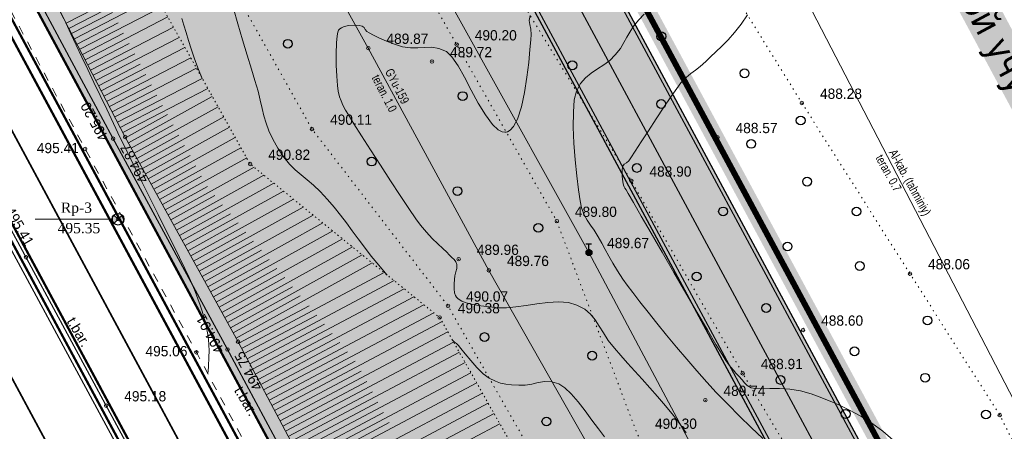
# Model space of a CAD drawing. Extents: x -516234 to 73329, y -4499813 to 47259.
# Tile 17 of 256: x 29498 to 29582, y 36894 to 36929. Entities that reach past the tile are written whole.
import ezdxf

# ---------------------------------------------------------------- set-up
doc = ezdxf.new("R2010")
doc.units = 0
doc.header["$LTSCALE"] = 0.5
doc.header["$MEASUREMENT"] = 0
doc.header["$PDMODE"] = 32
doc.header["$PDSIZE"] = 0.3
for name, pattern in [('( Hidden )', [0.375, 0.25, -0.125]), ('ACAD_ISO03W100', [30, 12, -18]), ('DASHED', [0.75, 0.5, -0.25]), ('Д_ТРОТ_ТРУБА', [3, 1.5, -1.5]), ('Контура низ откосов  Штриховая 0.1-0.5 - - - - - - -', [0.6, 0.1, -0.5]), ('РА_КОНТУРЫ', [1.5, 0, -1.5])]:
    doc.linetypes.add(name, pattern=pattern)
for name, color, linetype in [('(003) Пункты', 7, 'Continuous'), ('(004) Точки рельефа', 7, 'Continuous'), ('(007) Здания', 7, 'Continuous'), ('(013) Газ', 30, 'ИК_Газопровод -------г--------'), ('(016) Кабель', 1, 'Continuous'), ('(019) Связь', 3, 'ИК_КАБ_СВЯЗИ'), ('(025) Дорога', 7, 'Continuous'), ('(031) Горизонтали', 42, 'Continuous'), ('(035) Откосы', 7, 'Continuous'), ('(037) Контуры', 7, 'Continuous'), ('(038) Деревья', 7, 'Continuous'), ('1 devor', 7, 'Continuous'), ('1 PARK', 7, 'Continuous'), ('7_газон', 7, 'Continuous'), ('STOYANKA', 7, 'Continuous'), ('орто', 7, 'Continuous')]:
    doc.layers.add(name, color=color, linetype=linetype)
doc.layers.add('(032) Горизонтали утолщенные', color=32, linetype='Continuous', lineweight=30)
doc.layers.add('.', color=7, linetype='Continuous', lineweight=15)
doc.styles.add('BM-431', font='bm431.ttf')
doc.styles.add('D-431', font='d431.ttf')
doc.styles.add('S', font='txtwr', dxfattribs={"oblique": 15})
doc.styles.get("Standard").update_dxf_attribs({"font": 'times.ttf'})
doc.styles.add('СПДС_BOLD', font='times.ttf', dxfattribs={"width": 0.8})
doc.linetypes.add('ИК_Газопровод -------г--------', pattern='A,9,-0.6,["Г",Standard,S=1.2,R=0,X=0,Y=-0.6],-1.2', length=10.8)
doc.linetypes.add('ИК_КАБ_СВЯЗИ', pattern='A,4,["o",Standard,S=0.5,R=0,X=0,Y=-0.125],4,-2', length=10)
doc.linetypes.add('ИК_Э_КАБ_ВН', pattern='A,8,-2,["<<",Standard,S=1,R=0,X=0,Y=-0.5],8,[">>",Standard,S=1,R=0,X=-1,Y=-0.5],-2', length=20)

# ---------------------------------------------------------------- blocks, each defined once
blk = doc.blocks.new('9633')
at = {"layer": '(031) Горизонтали', "color": 42, "linetype": 'Continuous', "lineweight": 0}
for points in [[(28550.09, 36930.446), (28550.474, 36929.134), (28550.873, 36927.784), (28551.265, 36926.477), (28551.626, 36925.29), (28551.932, 36924.304), (28552.193, 36923.408), (28552.388, 36922.63), (28552.547, 36921.937), (28552.701, 36921.294), (28552.881, 36920.667), (28553.119, 36920.021), (28553.445, 36919.321), (28553.891, 36918.535), (28554.395, 36917.786), (28554.883, 36917.192), (28555.368, 36916.705), (28555.86, 36916.275), (28556.371, 36915.856), (28556.912, 36915.399), (28557.494, 36914.856), (28558.13, 36914.179), (28558.696, 36913.51), (28559.222, 36912.848), (28559.724, 36912.184), (28560.22, 36911.511), (28560.727, 36910.822), (28561.263, 36910.107), (28561.844, 36909.359), (28562.489, 36908.57), (28563.214, 36907.731), (28563.214, 36907.731)], [(28585.126, 36929.956), (28584.658, 36929.475), (28584.216, 36928.926), (28583.9, 36928.442), (28583.647, 36927.989), (28583.396, 36927.535), (28583.085, 36927.045), (28582.652, 36926.487), (28582.18, 36926.025), (28581.665, 36925.644), (28581.132, 36925.299), (28580.608, 36924.948), (28580.117, 36924.545), (28579.686, 36924.046), (28579.339, 36923.408), (28579.161, 36922.662), (28579.078, 36921.61), (28579.072, 36920.345), (28579.129, 36918.96), (28579.232, 36917.546), (28579.366, 36916.198), (28579.513, 36915.008), (28579.659, 36914.068), (28579.787, 36913.471), (28580.005, 36912.864), (28580.25, 36912.403), (28580.528, 36911.998), (28580.844, 36911.557), (28581.201, 36910.992), (28581.504, 36910.449), (28581.794, 36909.906), (28582.096, 36909.345), (28582.433, 36908.75), (28582.829, 36908.102), (28583.309, 36907.385), (28583.668, 36906.886), (28584.156, 36906.236), (28584.755, 36905.459), (28585.445, 36904.581), (28586.208, 36903.628), (28587.024, 36902.624), (28587.877, 36901.595), (28588.745, 36900.567), (28589.612, 36899.565), (28590.458, 36898.614), (28591.265, 36897.741), (28592.243, 36896.725), (28593.249, 36895.713), (28594.252, 36894.735), (28595.221, 36893.816)], [(28545.697, 36929.6), (28545.875, 36929.019), (28546.06, 36928.398), (28546.263, 36927.73), (28546.493, 36927.01), (28546.758, 36926.232), (28547.069, 36925.391), (28547.434, 36924.481)], [(28593.924, 36929.891), (28593.373, 36929.101), (28592.818, 36928.401), (28592.27, 36927.783), (28591.74, 36927.237), (28591.24, 36926.752), (28590.78, 36926.32), (28590.371, 36925.93), (28589.89, 36925.495), (28589.479, 36925.178), (28589.098, 36924.895), (28588.704, 36924.564), (28588.255, 36924.104), (28587.895, 36923.642), (28587.389, 36922.924), (28586.785, 36922.03), (28586.132, 36921.041), (28585.477, 36920.036), (28584.869, 36919.097), (28584.356, 36918.303), (28583.985, 36917.736), (28583.804, 36917.475), (28583.599, 36917.299), (28583.414, 36917.175), (28583.273, 36916.981), (28583.23, 36916.645), (28583.247, 36916.155), (28583.295, 36915.68), (28583.345, 36915.389), (28583.406, 36915.241), (28583.48, 36915.131), (28583.572, 36914.992), (28583.75, 36914.683), (28584.2, 36913.907), (28584.869, 36912.753), (28585.703, 36911.315), (28586.65, 36909.684), (28587.657, 36907.95), (28588.673, 36906.207), (28589.643, 36904.544), (28590.515, 36903.055), (28591.236, 36901.83), (28591.755, 36900.961), (28592.017, 36900.539), (28592.276, 36900.18), (28592.504, 36899.884), (28592.721, 36899.627), (28592.943, 36899.381), (28593.189, 36899.118), (28593.462, 36898.804), (28593.676, 36898.547), (28593.912, 36898.33), (28594.25, 36898.136), (28594.599, 36898.068), (28595.143, 36898.056), (28595.841, 36898.065), (28596.653, 36898.06), (28597.539, 36898.007), (28598.456, 36897.871), (28599.366, 36897.618), (28600.051, 36897.363), (28600.842, 36897.049), (28601.711, 36896.67), (28602.634, 36896.224), (28603.584, 36895.705), (28604.535, 36895.11), (28605.461, 36894.435), (28606.337, 36893.675)], [(28547.922, 36899.32), (28547.961, 36899.928), (28548.006, 36900.779), (28548.021, 36901.254), (28548.012, 36901.81), (28547.98, 36902.255), (28547.92, 36902.661), (28547.828, 36903.1), (28547.7, 36903.645), (28547.571, 36904.154), (28547.426, 36904.655), (28547.257, 36905.17), (28547.058, 36905.719), (28546.823, 36906.325), (28546.545, 36907.007), (28546.311, 36907.531), (28545.955, 36908.286), (28545.494, 36909.236), (28544.949, 36910.343), (28544.341, 36911.571), (28543.687, 36912.884), (28543.01, 36914.245), (28542.327, 36915.617), (28541.66, 36916.964), (28541.027, 36918.249), (28540.449, 36919.436), (28539.86, 36920.66), (28539.287, 36921.856), (28538.733, 36923.021), (28538.196, 36924.153), (28537.678, 36925.249), (28537.178, 36926.306), (28536.697, 36927.323), (28536.235, 36928.297), (28535.793, 36929.225), (28535.371, 36930.105)], [(28568.773, 36902.194), (28568.773, 36902.194), (28568.957, 36902.026), (28569.107, 36901.896), (28569.289, 36901.725), (28569.494, 36901.483), (28569.855, 36901.032), (28570.326, 36900.463), (28570.857, 36899.866), (28571.401, 36899.331), (28571.91, 36898.949), (28572.428, 36898.685), (28572.879, 36898.53), (28573.323, 36898.446), (28573.817, 36898.396), (28574.421, 36898.342), (28574.981, 36898.35), (28575.533, 36898.446), (28576.088, 36898.568), (28576.654, 36898.654), (28577.239, 36898.641), (28577.853, 36898.468), (28578.355, 36898.14), (28578.906, 36897.607), (28579.485, 36896.929), (28580.075, 36896.166), (28580.659, 36895.379), (28581.216, 36894.626), (28581.73, 36893.967)]]:
    blk.add_lwpolyline(points, dxfattribs=at)
at = {"layer": '(004) Точки рельефа', "lineweight": 0, "style": 'D-431'}
for s, p in [('489.87', (28563.14, 36927.432)), ('490.20', (28570.674, 36927.725)), ('489.72', (28568.566, 36926.29)), ('488.28', (28600.109, 36922.748)), ('490.11', (28558.337, 36920.538)), ('488.57', (28592.909, 36919.825)), ('495.41', (28533.334, 36918.12)), ('490.82', (28553.059, 36917.551)), ('488.90', (28585.568, 36916.118)), ('489.80', (28579.208, 36912.689)), ('489.96', (28570.849, 36909.452)), ('489.67', (28581.956, 36910.026)), ('489.76', (28573.416, 36908.502)), ('488.06', (28609.318, 36908.22)), ('490.07', (28569.934, 36905.474)), ('490.38', (28569.229, 36904.477)), ('488.60', (28600.206, 36903.42)), ('495.06', (28542.598, 36900.814)), ('488.91', (28595.065, 36899.72)), ('495.18', (28540.785, 36896.973)), ('489.74', (28591.879, 36897.439)), ('490.30', (28586.035, 36894.635))]:
    blk.add_text(s, height=0.875, dxfattribs=at).set_placement(p)
for s, rotation, p in [('495.20', 118.66203, (28539.496, 36919.438)), ('494.87', 118.50582, (28542.886, 36915.865)), ('495.41', 299.97076, (28530.584, 36913.208)), ('494.91', 118.91771, (28549.358, 36901.336)), ('494.75', 118.77433, (28552.622, 36898.189))]:
    blk.add_text(s, height=0.875, rotation=rotation, dxfattribs=at).set_placement(p)
blk = doc.blocks.new('*X146')
at = {"color": 0}
for p, q in [((9.5, 5.08), (10.49, 5.08)), ((9.5, 5.07), (10.49, 5.07)), ((9.5, 5.06), (10.49, 5.06)), ((9.5, 5.05), (10.49, 5.05)), ((9.5, 5.04), (10.49, 5.04)), ((9.51, 5.12), (10.48, 5.12)), ((9.51, 5.11), (10.48, 5.11)), ((9.51, 5.1), (10.48, 5.1)), ((9.51, 5.09), (10.49, 5.09)), ((9.52, 5.16), (10.47, 5.16)), ((9.52, 5.15), (10.47, 5.15)), ((9.52, 5.14), (10.47, 5.14)), ((9.52, 5.13), (10.48, 5.13)), ((9.53, 5.18), (10.46, 5.18)), ((9.53, 5.17), (10.46, 5.17)), ((9.54, 5.2), (10.45, 5.2)), ((9.54, 5.19), (10.46, 5.19)), ((9.55, 5.22), (10.44, 5.22)), ((9.55, 5.21), (10.45, 5.21)), ((9.56, 5.24), (10.43, 5.24)), ((9.56, 5.23), (10.44, 5.23)), ((9.57, 5.26), (10.42, 5.26)), ((9.57, 5.25), (10.43, 5.25)), ((9.58, 5.27), (10.41, 5.27)), ((9.59, 5.29), (10.4, 5.29)), ((9.59, 5.28), (10.41, 5.28)), ((9.6, 5.3), (10.39, 5.3)), ((9.61, 5.31), (10.38, 5.31)), ((9.62, 5.32), (10.37, 5.32)), ((9.63, 5.33), (10.37, 5.33)), ((9.64, 5.34), (10.36, 5.34)), ((9.65, 5.35), (10.35, 5.35)), ((9.66, 5.36), (10.34, 5.36)), ((9.67, 5.37), (10.32, 5.37)), ((9.68, 5.38), (10.31, 5.38)), ((9.69, 5.39), (10.3, 5.39)), ((9.71, 5.4), (10.29, 5.4)), ((9.72, 5.41), (10.27, 5.41)), ((9.74, 5.42), (10.26, 5.42)), ((9.75, 5.43), (10.24, 5.43)), ((9.77, 5.44), (10.22, 5.44)), ((9.79, 5.45), (10.2, 5.45)), ((9.82, 5.46), (10.18, 5.46)), ((9.85, 5.47), (10.15, 5.47)), ((9.88, 5.48), (10.11, 5.48)), ((9.94, 5.49), (10.05, 5.49)), ((9.5, 5.03), (10.49, 5.03)), ((9.5, 5.02), (10.5, 5.02)), ((9.5, 5.01), (10.5, 5.01)), ((9.5, 5), (10.5, 5)), ((9.5, 4.99), (10.5, 4.99)), ((9.5, 4.98), (10.5, 4.98)), ((9.5, 4.97), (10.5, 4.97)), ((9.5, 4.96), (10.49, 4.96)), ((9.5, 4.95), (10.49, 4.95)), ((9.5, 4.94), (10.49, 4.94)), ((9.5, 4.93), (10.49, 4.93)), ((9.5, 4.92), (10.49, 4.92)), ((9.5, 4.91), (10.49, 4.91)), ((9.5, 4.9), (10.49, 4.9)), ((9.51, 4.89), (10.49, 4.89)), ((9.51, 4.88), (10.48, 4.88)), ((9.51, 4.87), (10.48, 4.87)), ((9.51, 4.86), (10.48, 4.86)), ((9.52, 4.85), (10.48, 4.85)), ((9.52, 4.84), (10.47, 4.84)), ((9.52, 4.83), (10.47, 4.83)), ((9.53, 4.82), (10.47, 4.82)), ((9.53, 4.81), (10.46, 4.81)), ((9.53, 4.8), (10.46, 4.8)), ((9.54, 4.79), (10.45, 4.79)), ((9.54, 4.78), (10.45, 4.78)), ((9.55, 4.77), (10.44, 4.77)), ((9.55, 4.76), (10.44, 4.76)), ((9.56, 4.75), (10.43, 4.75)), ((9.56, 4.74), (10.43, 4.74)), ((9.57, 4.73), (10.42, 4.73)), ((9.58, 4.72), (10.41, 4.72)), ((9.58, 4.71), (10.41, 4.71)), ((9.59, 4.7), (10.4, 4.7)), ((9.6, 4.69), (10.39, 4.69)), ((9.61, 4.68), (10.39, 4.68)), ((9.61, 4.67), (10.38, 4.67)), ((9.62, 4.66), (10.37, 4.66)), ((9.63, 4.65), (10.36, 4.65)), ((9.64, 4.64), (10.35, 4.64)), ((9.65, 4.63), (10.34, 4.63)), ((9.66, 4.62), (10.33, 4.62)), ((9.67, 4.61), (10.32, 4.61)), ((9.69, 4.6), (10.31, 4.6)), ((9.7, 4.59), (10.29, 4.59)), ((9.71, 4.58), (10.28, 4.58)), ((9.73, 4.57), (10.26, 4.57)), ((9.75, 4.56), (10.25, 4.56)), ((9.76, 4.55), (10.23, 4.55)), ((9.78, 4.54), (10.21, 4.54)), ((9.81, 4.53), (10.18, 4.53)), ((9.83, 4.52), (10.16, 4.52)), ((9.87, 4.51), (10.12, 4.51)), ((9.91, 4.5), (10.08, 4.5))]:
    blk.add_line(p, q, dxfattribs=at)
blk = doc.blocks.new('I01070')
at = {"color": 0}
blk.add_circle((0.05, 0.03), 0.5, dxfattribs=at)
blk.add_blockref('*X146', (-9.95, -4.96), dxfattribs=at)
blk = doc.blocks.new('I0195')
at = {"layer": '(016) Кабель', "color": 0, "linetype": 'ИК_Э_КАБ_ВН'}
for p, q in [((-0.275, 0.74), (0.225, 0.74)), ((-0.025, 0.24), (-0.025, 0.74))]:
    blk.add_line(p, q, dxfattribs=at)
at = {"layer": '(016) Кабель', "color": 0, "linetype": 'ИК_Э_КАБ_ВН', "xscale": 0.5, "yscale": 0.5, "zscale": 0.5}
blk.add_blockref('I01070', (-0.025, -0.01), dxfattribs=at)
blk = doc.blocks.new('d')
at = {"layer": '(038) Деревья'}
blk.add_ellipse((0, 0), major_axis=(0.265, 0.265), ratio=1, start_param=5.497787, end_param=11.780972, dxfattribs=at)
blk = doc.blocks.new('I00110')
h = blk.add_hatch(color=7)
edge = h.paths.add_edge_path()
edge.add_line((0, 0), (-0.71, 0.71))
edge.add_arc((0, 0), 1, 135, 225)
edge.add_line((-0.71, -0.71), (0, 0))
edge = h.paths.add_edge_path()
edge.add_line((0, 0), (0.71, -0.71))
edge.add_arc((0, 0), 1, 315, 405)
edge.add_line((0.71, 0.71), (0, 0))
at = {"color": 7}
for points in [[(0, 0), (-0.71, 0.71, 0.414214), (-0.71, -0.71)], [(0, 0), (0.71, -0.71, 0.414214), (0.71, 0.71)]]:
    blk.add_lwpolyline(points, format="xyb", close=True, dxfattribs=at)
blk.add_lwpolyline([(0.02, 0), (0.02, 0)], dxfattribs=at)
blk.add_circle((0, 0), 1)
at = {"color": 4, "linetype": 'Continuous', "style": 'S', "oblique": 15}
blk.add_attdef('G', (1.38, 0.22), '', height=2, dxfattribs=at)
at = {"color": 4, "style": 'S', "oblique": 15}
blk.add_attdef('Z', (1.48, -2.3), '', height=2, dxfattribs=at)

msp = doc.modelspace()

# ---------------------------------------------------------------- hatches: boundary and pattern name
at = {"layer": '1 PARK', "lineweight": 0, "true_color": 0x00c200, "transparency": 33554508}
h = msp.add_hatch(color=92, dxfattribs=at)
h.dxf.hatch_style = 1
edge = h.paths.add_edge_path()
edge.add_line((29724.642, 36512.794), (29471.6, 36982.55))
edge.add_line((29471.6, 36982.55), (29506.294, 36972.148))
edge.add_arc((29494.806, 36933.834), 40, 28.30986, 73.30986, ccw=False)
edge.add_line((29530.022, 36952.803), (29731.945, 36577.945))
edge.add_arc((29696.73, 36558.976), 40, -16.69014, 28.30986, ccw=False)
edge.add_line((29735.044, 36547.488), (29724.642, 36512.794))
at = {"layer": '7_газон', "lineweight": 0, "true_color": 0x5c5c5c, "transparency": 33554687}
h = msp.add_hatch(color=251, dxfattribs=at)
h.dxf.hatch_style = 1
edge = h.paths.add_edge_path(flags=16)
edge.add_line((29676.967, 36922.961), (29652.773, 36909.928))
edge.add_arc((29654.196, 36907.287), 3, 118.30986, 208.30986)
edge.add_line((29651.554, 36905.864), (29669.688, 36872.2))
edge.add_arc((29672.33, 36873.623), 3, 208.30986, 298.27805)
edge.add_line((29673.751, 36870.981), (29697.069, 36883.525))
edge.add_arc((29695.174, 36887.047), 4, 298.27805, 388.30633)
edge.add_line((29698.696, 36888.944), (29681.031, 36921.742))
edge.add_arc((29678.39, 36920.32), 3, 28.30633, 118.30986)
edge = h.paths.add_edge_path(flags=16)
edge.add_arc((29582.986, 36967.9), 30, 100.3549, 118.30986)
edge.add_line((29568.758, 36994.312), (29528.131, 36972.427))
edge.add_arc((29529.554, 36969.786), 3, 118.30986, 225.97605)
edge.add_arc((29494.806, 36933.834), 47, 28.30986, 45.97605, ccw=False)
edge.add_line((29536.185, 36956.123), (29686.137, 36677.746))
edge.add_arc((29688.778, 36679.168), 3, 208.30986, 354.86171)
edge.add_line((29691.766, 36678.9), (29699.507, 36764.985))
edge.add_arc((29669.628, 36767.671), 30, 354.86171, 388.30986)
edge.add_line((29696.04, 36781.899), (29580.774, 36995.883))
edge.add_arc((29578.132, 36994.46), 3, 28.30986, 100.3549)
edge = h.paths.add_edge_path()
edge.add_line((29429.452, 37065.402), (29443.215, 37039.99))
edge.add_line((29443.215, 37039.99), (29467.007, 36995.822))
edge.add_arc((29480.213, 37002.936), 15, 208.30986, 253.30986)
edge.add_line((29475.905, 36988.568), (29508.304, 36978.854))
edge.add_arc((29494.806, 36933.834), 47, 63.28494, 73.30986, ccw=False)
edge.add_arc((29520.431, 36984.749), 10, 243.28494, 298.30986)
edge.add_line((29525.173, 36975.945), (29566.624, 36998.273))
edge.add_arc((29582.986, 36967.9), 34.5, 90.70227, 118.30986, ccw=False)
edge.add_line((29582.563, 37002.397), (29601.162, 37002.625))
edge.add_arc((29600.795, 37032.623), 30, 270.70227, 298.33641)
edge.add_line((29615.034, 37006.218), (29627.395, 37012.883))
edge.add_arc((29631.43, 37005.402), 8.5, 28.30633, 118.33641, ccw=False)
edge.add_line((29638.913, 37009.433), (29702.658, 36891.078))
edge.add_arc((29695.174, 36887.047), 8.5, -61.72195, 28.30633, ccw=False)
edge.add_line((29699.201, 36879.562), (29664.33, 36860.803))
edge.add_arc((29666.699, 36856.4), 5, 118.27805, 208.30986)
edge.add_line((29662.297, 36854.029), (29700.001, 36784.033))
edge.add_arc((29669.628, 36767.671), 34.5, -5.13829, 28.30986, ccw=False)
edge.add_line((29703.989, 36764.582), (29695.148, 36666.257))
edge.add_arc((29710.087, 36664.913), 15, 174.86171, 208.30986)
edge.add_line((29696.881, 36657.8), (29738.108, 36581.265))
edge.add_arc((29696.73, 36558.976), 47, -16.69014, 28.30986, ccw=False)
edge.add_line((29741.75, 36545.478), (29732.035, 36513.078))
edge.add_arc((29746.403, 36508.77), 15, 163.30986, 208.30986)
edge.add_line((29733.198, 36501.657), (29762.257, 36447.71))
edge.add_line((29762.257, 36447.71), (29788.318, 36389.84))
edge.add_line((29788.318, 36389.84), (29723.729, 36509.746))
edge.add_line((29723.729, 36509.746), (29735.044, 36547.488))
edge.add_arc((29696.73, 36558.976), 40, 343.30986, 388.30986)
edge.add_line((29731.945, 36577.945), (29530.022, 36952.803))
edge.add_arc((29494.806, 36933.834), 40, 28.30986, 73.30986)
edge.add_line((29506.294, 36972.148), (29468.537, 36983.469))
edge.add_line((29468.537, 36983.469), (29424.235, 37065.402))
edge = h.paths.add_edge_path(flags=16)
edge.add_line((29653.969, 36965.661), (29629.772, 36952.627))
edge.add_arc((29631.195, 36949.986), 3, 118.30986, 208.30986)
edge.add_line((29628.554, 36948.564), (29646.575, 36915.109))
edge.add_arc((29649.216, 36916.531), 3, 208.30986, 298.30986)
edge.add_line((29650.639, 36913.89), (29674.834, 36926.923))
edge.add_arc((29673.411, 36929.564), 3, 298.30986, 388.30633)
edge.add_line((29676.052, 36930.987), (29658.033, 36964.443))
edge.add_arc((29655.392, 36963.02), 3, 28.30633, 118.30986)
edge = h.paths.add_edge_path(flags=16)
edge.add_line((29653.054, 36973.687), (29634.951, 37007.299))
edge.add_arc((29631.43, 37005.402), 4, 28.30633, 118.33641)
edge.add_line((29629.531, 37008.923), (29617.17, 37002.257))
edge.add_arc((29600.795, 37032.623), 34.5, 278.95979, 298.33641, ccw=False)
edge.add_arc((29606.635, 36995.58), 3, 98.95979, 208.30986)
edge.add_line((29603.994, 36994.158), (29623.574, 36957.808))
edge.add_arc((29626.215, 36959.23), 3, 208.30986, 298.30986)
edge.add_line((29627.638, 36956.589), (29651.836, 36969.624))
edge.add_arc((29650.413, 36972.265), 3, 298.30986, 388.30633)

# ---------------------------------------------------------------- linework, layer by layer
at = {"layer": '(003) Пункты', "lineweight": 0, "flags": 128}
msp.add_lwpolyline([(29499.595, 36912.493), (29506.15, 36912.493)], dxfattribs=at)
at = {"layer": '(004) Точки рельефа', "color": 0, "linetype": 'ByBlock', "lineweight": 0}
for p in [(29527.992, 36927.069), (29535.526, 36927.367), (29533.417, 36925.932), (29564.96, 36922.39), (29507.253, 36919.492), (29523.189, 36920.175), (29557.76, 36919.462), (29506.234, 36919.351), (29503.851, 36918.476), (29517.911, 36917.193), (29550.419, 36915.755), (29506.65, 36912.493), (29544.059, 36912.326), (29546.807, 36909.661), (29498.804, 36909.248), (29535.701, 36909.087), (29538.268, 36908.138), (29574.17, 36907.854), (29534.785, 36905.111), (29534.08, 36904.114), (29565.057, 36903.054), (29516.886, 36902.054), (29513.333, 36901.154), (29515.986, 36901.397), (29559.916, 36899.356), (29556.731, 36897.076), (29505.636, 36896.61), (29581.83, 36895.813)]:
    msp.add_point(p, dxfattribs=at)
at = {"layer": '(007) Здания', "lineweight": 0, "const_width": 0.1, "flags": 128}
for points in [[(29742.467, 36456.829), (29660.738, 36609.697), (29613.788, 36695.978), (29603.866, 36714.442), (29534.68, 36842.924), (29526.083, 36858.783), (29453.191, 36993.635), (29444.234, 37010.335), (29422.363, 37050.701)], [(29741.762, 36456.45), (29660.034, 36609.317), (29613.084, 36695.597), (29603.161, 36714.063), (29533.976, 36842.543), (29525.379, 36858.402), (29452.486, 36993.256), (29443.53, 37009.955), (29421.66, 37050.319)], [(29619.612, 36709.523), (29609.57, 36727.628), (29600.045, 36745.154), (29590.066, 36763.696), (29580.315, 36781.912), (29570.945, 36799.138), (29561.92, 36816.046), (29552.067, 36834.341), (29543.454, 36851.01), (29533.963, 36868.256), (29525.067, 36884.501), (29515.986, 36901.397), (29506.234, 36919.351), (29497.033, 36936.468), (29487.767, 36953.848), (29478.791, 36970.513), (29468.874, 36988.799), (29466.229, 36994.598), (29465.074, 37000.528), (29464.802, 37008.043)]]:
    msp.add_lwpolyline(points, dxfattribs=at)
at = {"layer": '(013) Газ', "lineweight": 0, "flags": 128}
msp.add_lwpolyline([(29525.405, 37048.081), (29531.16, 37039.107), (29539.034, 37023.995), (29540.166, 37021.191), (29539.27, 37018.608), (29533.563, 37011.728), (29529.254, 37006.755), (29524.918, 37001.276), (29517.627, 36991.22), (29508.47, 36979.317), (29503.957, 36971.837), (29513.301, 36954.803), (29520.014, 36941.402), (29527.992, 36927.069), (29538.268, 36908.138), (29552.223, 36883.581), (29562.927, 36863.598), (29568.876, 36853.651), (29578.905, 36835.701), (29587.688, 36819.031), (29597.086, 36801.502), (29611.793, 36773.7), (29622.868, 36752.87), (29632.627, 36733.829), (29642.057, 36714.741), (29649.245, 36696.495), (29654.716, 36680.578), (29662.397, 36662.607), (29676.154, 36642.038), (29689.217, 36620.21), (29698.952, 36600.035), (29708.917, 36582.194), (29725.845, 36551.174), (29738.199, 36530.151), (29750.363, 36512.072), (29762.308, 36492.93), (29777.208, 36461.75), (29800.445, 36421.637), (29814.555, 36397.865)], dxfattribs=at)
at = {"layer": '(019) Связь', "lineweight": 0, "flags": 128}
for points in [[(29845.775, 36411.942), (29832.695, 36428.044), (29805.599, 36468.112), (29530.626, 36998.116), (29534.256, 37019.904), (29517.609, 37060.72)], [(29514.832, 37049.761), (29518.671, 37045.211), (29525.952, 37035.177), (29528.773, 37021.401), (29526.189, 37015.333), (29523.522, 37012.332), (29518.673, 37007.594), (29510.119, 36999.152), (29506.192, 36984.809), (29526.835, 36945.59), (29546.807, 36909.661), (29570.945, 36864.293), (29590.412, 36836.476), (29619.173, 36778.325), (29654.466, 36702.515), (29679.357, 36655.782), (29696.192, 36624.084), (29725.362, 36569.608), (29744.319, 36532.27), (29766.024, 36495.881)]]:
    msp.add_lwpolyline(points, dxfattribs=at)
at = {"layer": '(025) Дорога', "linetype": 'Д_ТРОТ_ТРУБА', "lineweight": 0, "flags": 128}
msp.add_lwpolyline([(29728.035, 36510.135), (29718.501, 36526.322), (29708.373, 36544.305), (29698.159, 36562.974), (29687.226, 36583.038), (29677.644, 36601.098), (29664.707, 36624.806), (29644.709, 36661.07), (29635.553, 36676.738), (29625.09, 36694.491), (29617.273, 36708.282), (29607.374, 36726.366), (29597.895, 36743.942), (29588.132, 36762.152), (29577.715, 36781.369), (29569.158, 36797.437), (29559.502, 36815.208), (29550.676, 36831.548), (29540.712, 36850.44), (29531.532, 36867.382), (29522.695, 36883.697), (29513.332, 36901.154), (29503.851, 36918.476), (29484.887, 36953.636), (29476.152, 36970.047), (29467.84, 36985.881, -0.175353), (29464.802, 37008.043, 0.014678), (29465.552, 37018.912, -0.049252), (29465.927, 37023.168, -0.049252)], format="xyb", dxfattribs=at)
at = {"layer": '(032) Горизонтали утолщенные', "color": 32, "linetype": 'Continuous', "lineweight": 0}
msp.add_lwpolyline([(29541.8, 36929.835), (29541.718, 36929.432), (29541.771, 36929.075), (29541.856, 36928.698), (29541.872, 36928.237), (29541.836, 36927.779), (29541.772, 36926.944), (29541.67, 36925.844), (29541.521, 36924.59), (29541.316, 36923.294), (29541.046, 36922.067), (29540.701, 36921.02), (29540.366, 36920.388), (29540.077, 36920.07), (29539.866, 36919.947), (29539.754, 36919.914), (29539.64, 36919.902), (29539.408, 36919.934), (29539.055, 36920.111), (29538.576, 36920.557), (29537.969, 36921.374), (29537.364, 36922.387), (29536.767, 36923.49), (29536.19, 36924.584), (29535.639, 36925.564), (29535.125, 36926.329), (29534.657, 36926.776), (29534.017, 36927.045), (29533.41, 36927.138), (29532.817, 36927.128), (29532.217, 36927.084), (29531.591, 36927.08), (29530.918, 36927.185), (29530.219, 36927.399), (29529.551, 36927.652), (29528.948, 36927.915), (29528.445, 36928.161), (29528.076, 36928.361), (29527.873, 36928.486), (29527.724, 36928.657), (29527.628, 36928.827), (29527.472, 36928.948), (29527.224, 36928.997), (29526.809, 36929.023), (29526.321, 36928.995), (29525.941, 36928.911), (29525.693, 36928.801), (29525.556, 36928.701), (29525.499, 36928.643), (29525.463, 36928.591), (29525.4, 36928.439), (29525.327, 36928.107), (29525.268, 36927.508), (29525.244, 36926.595), (29525.262, 36925.609), (29525.308, 36924.668), (29525.37, 36923.891), (29525.431, 36923.394), (29525.537, 36922.927), (29525.664, 36922.569), (29525.832, 36922.222), (29526.058, 36921.79), (29526.295, 36921.383), (29526.762, 36920.626), (29527.407, 36919.601), (29528.176, 36918.392), (29529.016, 36917.084), (29529.876, 36915.759), (29530.701, 36914.502), (29531.439, 36913.397), (29532.037, 36912.526), (29532.443, 36911.975), (29532.94, 36911.391), (29533.441, 36910.86), (29533.917, 36910.391), (29534.338, 36909.994), (29534.674, 36909.679), (29534.896, 36909.454), (29535.115, 36909.229), (29535.303, 36909.05), (29535.451, 36908.865), (29535.55, 36908.625), (29535.55, 36908.303), (29535.449, 36908.023), (29535.375, 36907.672), (29535.345, 36907.362), (29535.305, 36906.974), (29535.299, 36906.553), (29535.349, 36906.222), (29535.433, 36905.993), (29535.516, 36905.854), (29535.566, 36905.79), (29535.615, 36905.74), (29535.732, 36905.645), (29535.954, 36905.518), (29536.329, 36905.375), (29536.906, 36905.23), (29537.577, 36905.114), (29538.318, 36905.02), (29539.1, 36904.937), (29539.771, 36904.933), (29540.564, 36905.017), (29541.442, 36905.149), (29542.367, 36905.291), (29543.302, 36905.404), (29544.208, 36905.449), (29545.047, 36905.387), (29545.783, 36905.181), (29546.448, 36904.817), (29546.949, 36904.395), (29547.342, 36903.917), (29547.683, 36903.385), (29548.031, 36902.803), (29548.441, 36902.172), (29548.972, 36901.494), (29549.522, 36900.872), (29550.104, 36900.227), (29550.712, 36899.557), (29551.343, 36898.86), (29551.992, 36898.135), (29552.654, 36897.379), (29553.325, 36896.59), (29554, 36895.766), (29554.604, 36894.984), (29555.09, 36894.3)], dxfattribs=at)
at = {"layer": '(035) Откосы', "lineweight": 0}
for p, q in [((29502.467, 36928.747), (29509.456, 36932.361)), ((29502.926, 36927.86), (29509.914, 36931.472)), ((29502.238, 36929.191), (29505.732, 36930.998)), ((29503.385, 36926.972), (29510.402, 36930.6)), ((29502.697, 36928.303), (29506.191, 36930.11)), ((29503.844, 36926.084), (29510.891, 36929.728)), ((29503.156, 36927.416), (29506.657, 36929.226)), ((29504.303, 36925.197), (29511.379, 36928.855)), ((29503.615, 36926.528), (29507.131, 36928.346)), ((29504.762, 36924.309), (29511.868, 36927.983)), ((29504.074, 36925.64), (29507.604, 36927.466)), ((29504.533, 36924.753), (29508.078, 36926.586)), ((29505.221, 36923.421), (29512.356, 36927.111)), ((29504.992, 36923.865), (29508.552, 36925.706)), ((29505.68, 36922.534), (29512.845, 36926.238)), ((29505.451, 36922.977), (29509.026, 36924.826)), ((29506.139, 36921.646), (29513.333, 36925.366)), ((29505.91, 36922.09), (29509.499, 36923.946)), ((29506.598, 36920.758), (29513.822, 36924.494)), ((29506.369, 36921.202), (29509.973, 36923.066)), ((29507.057, 36919.871), (29514.311, 36923.621)), ((29507.53, 36918.99), (29514.689, 36922.945)), ((29506.827, 36920.315), (29510.447, 36922.186)), ((29507.288, 36919.428), (29510.867, 36921.405)), ((29508.013, 36918.116), (29515.177, 36922.074)), ((29507.771, 36918.553), (29511.352, 36920.531)), ((29508.496, 36917.241), (29515.666, 36921.202)), ((29508.255, 36917.678), (29511.838, 36919.658)), ((29508.979, 36916.366), (29516.154, 36920.33)), ((29508.738, 36916.804), (29512.324, 36918.785)), ((29509.463, 36915.492), (29516.642, 36919.458)), ((29509.221, 36915.929), (29512.81, 36917.911)), ((29509.946, 36914.617), (29517.13, 36918.586)), ((29510.429, 36913.742), (29517.619, 36917.714)), ((29509.704, 36915.054), (29513.295, 36917.038)), ((29510.912, 36912.868), (29518.248, 36916.92)), ((29511.395, 36911.993), (29519.087, 36916.242)), ((29510.187, 36914.18), (29513.781, 36916.165)), ((29511.879, 36911.118), (29519.925, 36915.563)), ((29510.671, 36913.305), (29514.267, 36915.292)), ((29512.362, 36910.244), (29520.764, 36914.885)), ((29511.154, 36912.43), (29514.911, 36914.506)), ((29511.637, 36911.556), (29515.572, 36913.729)), ((29512.845, 36909.369), (29521.603, 36914.207)), ((29512.12, 36910.681), (29516.232, 36912.953)), ((29513.328, 36908.494), (29522.441, 36913.528)), ((29512.604, 36909.806), (29516.893, 36912.176)), ((29513.812, 36907.62), (29523.28, 36912.85)), ((29514.295, 36906.745), (29524.119, 36912.172)), ((29513.087, 36908.932), (29517.554, 36911.4)), ((29514.778, 36905.87), (29524.957, 36911.494)), ((29513.57, 36908.057), (29518.215, 36910.623)), ((29515.261, 36904.995), (29525.796, 36910.815)), ((29514.053, 36907.182), (29518.876, 36909.847)), ((29515.744, 36904.121), (29526.635, 36910.137)), ((29514.536, 36906.307), (29519.537, 36909.07)), ((29516.228, 36903.246), (29527.473, 36909.459)), ((29516.711, 36902.371), (29528.312, 36908.78)), ((29515.02, 36905.433), (29520.198, 36908.294)), ((29517.184, 36901.491), (29529.349, 36907.941)), ((29515.503, 36904.558), (29520.859, 36907.517)), ((29517.652, 36900.609), (29530.194, 36907.258)), ((29515.986, 36903.683), (29521.52, 36906.741)), ((29518.121, 36899.726), (29531.038, 36906.575)), ((29516.469, 36902.809), (29522.181, 36905.964)), ((29518.589, 36898.843), (29531.883, 36905.892)), ((29516.95, 36901.933), (29522.938, 36905.108)), ((29519.057, 36897.96), (29532.728, 36905.209)), ((29519.525, 36897.077), (29533.572, 36904.525)), ((29517.418, 36901.05), (29523.595, 36904.325)), ((29519.993, 36896.194), (29534.277, 36903.768)), ((29517.887, 36900.167), (29524.251, 36903.542)), ((29520.461, 36895.311), (29534.769, 36902.898)), ((29518.355, 36899.284), (29524.908, 36902.759)), ((29518.823, 36898.401), (29525.564, 36901.976)), ((29520.929, 36894.429), (29535.261, 36902.028)), ((29519.291, 36897.519), (29526.22, 36901.193)), ((29521.397, 36893.546), (29535.754, 36901.158)), ((29519.759, 36896.636), (29526.877, 36900.41)), ((29521.865, 36892.663), (29536.246, 36900.288)), ((29520.227, 36895.753), (29527.375, 36899.543)), ((29520.695, 36894.87), (29527.855, 36898.666)), ((29522.334, 36891.78), (29536.739, 36899.418)), ((29521.163, 36893.987), (29528.335, 36897.79)), ((29522.802, 36890.897), (29537.231, 36898.548)), ((29521.631, 36893.104), (29528.816, 36896.914)), ((29523.27, 36890.014), (29537.723, 36897.678)), ((29523.738, 36889.131), (29538.216, 36896.808)), ((29522.1, 36892.221), (29529.296, 36896.037)), ((29524.206, 36888.249), (29538.708, 36895.938)), ((29522.568, 36891.339), (29529.776, 36895.161)), ((29524.674, 36887.366), (29539.201, 36895.068))]:
    msp.add_line(p, q, dxfattribs=at)
at = {"layer": '(035) Откосы', "lineweight": 0, "flags": 128}
msp.add_lwpolyline([(29552.737, 36835.26), (29544.572, 36850.455), (29535.777, 36866.905), (29525.895, 36885.064), (29516.886, 36902.054), (29507.253, 36919.492), (29498.398, 36936.617), (29488.881, 36953.875), (29479.792, 36970.918), (29471.084, 36988.241, -0.119324), (29469.529, 36994.939, -0.030734), (29469.872, 36999.778, -0.239877), (29473.612, 37005.209, 0.330828), (29475.494, 37009.259, -0.042005), (29474.776, 37015.209, -0.018079), (29474.776, 37016.997, -0.503535), (29478.967, 37019.875, 0.226392), (29484.3, 37022.328, -0.281217), (29489.153, 37019.645, 0.036796), (29499.172, 37018.292, 0.339235)], format="xyb", dxfattribs=at)
at = {"layer": '(035) Откосы', "linetype": 'Контура низ откосов  Штриховая 0.1-0.5 - - - - - - -', "lineweight": 0, "flags": 128}
msp.add_lwpolyline([(29616.627, 36725.106), (29610.06, 36739.434), (29605.42, 36750.611), (29597.451, 36770.669), (29590.472, 36782.15), (29582.782, 36796.222), (29576.484, 36803.593), (29568.051, 36816.591), (29561.587, 36838.206), (29550.559, 36862.812, -0.349526), (29554.409, 36867.028, 0.06861), (29551.582, 36874.304, 0.186536), (29550.566, 36874.817), (29541.63, 36890.777), (29534.08, 36904.114), (29517.911, 36917.193), (29509.938, 36931.429), (29501.845, 36947.074), (29493.287, 36961.47), (29485.339, 36974.796), (29476.775, 36988.866, -0.149574), (29474.213, 36998.907, -0.059335), (29475.856, 37006.777, 0.081037), (29475.968, 37013.916, -0.255307), (29481.728, 37017.288, 0.890509)], format="xyb", dxfattribs=at)
at = {"layer": '(037) Контуры', "linetype": 'РА_КОНТУРЫ', "lineweight": 0, "ltscale": 0.5, "flags": 128}
msp.add_lwpolyline([(29755.041, 36506.79), (29749.559, 36504.719), (29743.935, 36515.178), (29735.415, 36528.706), (29728.62, 36539.941), (29722.321, 36549.692), (29715.127, 36562.793), (29702.663, 36586.194), (29697.332, 36596.283), (29689.209, 36610.853), (29682.579, 36622.276), (29676.067, 36632.902), (29668.593, 36649.313), (29662.065, 36661.644), (29656.32, 36675.129), (29650.062, 36688.281), (29644.473, 36699.553), (29637.362, 36711.284), (29632.362, 36716.079), (29624.682, 36730.75), (29618.95, 36742.255), (29612.325, 36755.378), (29603.257, 36773.266), (29595.885, 36786.865), (29588.983, 36799.618), (29584.546, 36808.363), (29577.765, 36820.173), (29566.043, 36839.89), (29558.707, 36860.46), (29549.677, 36879.089), (29542.627, 36891.381), (29534.785, 36905.111), (29523.188, 36920.175), (29514.563, 36935.548), (29507.284, 36948.432), (29499.059, 36964.42), (29491.991, 36977.56), (29485.194, 36991.139), (29476.923, 37006.216), (29476.894, 37011.684), (29488.332, 37014.48), (29493.319, 37005.208), (29496.884, 36997.644), (29504.165, 36984.152), (29510.897, 36970.488), (29519.165, 36955.223), (29526.662, 36943.022), (29535.526, 36927.367), (29544.059, 36912.326), (29550.886, 36894.272), (29556.545, 36883.528), (29567.021, 36864.479), (29576.172, 36847.55), (29587.208, 36827.124), (29593.778, 36815.269), (29599.019, 36804.982), (29604.904, 36793.258), (29612.259, 36779.956), (29620.748, 36763.683), (29628.588, 36749.229), (29635.07, 36736.713), (29647.683, 36715.788), (29652.971, 36703.429), (29658.26, 36694.352), (29665.102, 36680.293), (29673.374, 36666.129), (29677.684, 36652.752), (29684.935, 36638.507), (29690.275, 36628.51), (29696.891, 36615.906), (29704.28, 36602.273), (29710.516, 36590.893), (29717.243, 36579.148), (29723.305, 36567.201), (29729.775, 36555.045), (29735.569, 36543.46), (29742.152, 36533.433), (29749.545, 36517.826), (29755.041, 36506.79)], dxfattribs=at)
msp.add_lwpolyline([(29774.796, 36524.723), (29765.009, 36542.913), (29758.466, 36555.244), (29752.275, 36566.761), (29746.216, 36578.105), (29739.8, 36590.181), (29732.814, 36602.592), (29725.007, 36616.975), (29717.773, 36629.341), (29713.222, 36638.993), (29707.431, 36650.779), (29700.416, 36664.535), (29694.059, 36677.663), (29687.015, 36693.605), (29680.367, 36707.495), (29675.933, 36716.973), (29669.112, 36730.676), (29660.757, 36747.697), (29653.632, 36759.758), (29643.876, 36776.804), (29636.703, 36789.896), (29628.638, 36804.8), (29622.4, 36816.839), (29615.592, 36829.267), (29609.991, 36840.173), (29600.275, 36859.784), (29592.566, 36874.512), (29581.83, 36895.813), (29574.17, 36907.854), (29564.96, 36922.39), (29554.783, 36938.835), (29546.383, 36953.833), (29539.653, 36966.221), (29531.961, 36979.914), (29524.531, 36993.589), (29518.673, 37007.594), (29515.927, 37011.4), (29510.405, 37010.281), (29504.148, 37010.164), (29506.822, 37003.087), (29511.929, 36987.307), (29518.207, 36973.451), (29525.399, 36958.603), (29533.525, 36946.074), (29541.609, 36930.146), (29550.419, 36915.755), (29559.916, 36899.356), (29567.09, 36887.342), (29576.825, 36868.225), (29585.792, 36851.637), (29594.079, 36830.922), (29599.558, 36819.67), (29605.173, 36808.217), (29612.04, 36794.907), (29619.809, 36783.339), (29626.954, 36768.025), (29635.314, 36752.391), (29645.232, 36738.124), (29655.013, 36720.43), (29661.493, 36707.388), (29665.322, 36698.656), (29671.945, 36684.717), (29678.598, 36669.483), (29685.13, 36656.083), (29691.261, 36642.151), (29697.225, 36630.986), (29702.659, 36620.467), (29710.352, 36606.549), (29716.946, 36594.722), (29723.899, 36582.743), (29730.292, 36570.953), (29736.791, 36559.292), (29742.71, 36547.374), (29747.788, 36538.187), (29757.776, 36519.476), (29764.655, 36507.465), (29770.985, 36511.096), (29780.109, 36514.959)], close=True, dxfattribs=at)
at = {"layer": '.', "color": 253, "true_color": 0xa8a8a8, "const_width": 0.2}
msp.add_lwpolyline([(29775.288, 36418.775), (29440.966, 37039.421), (29426.894, 37065.402)], dxfattribs=at)
msp.add_lwpolyline([(29731.945, 36577.945), (29530.022, 36952.803, 0.198912), (29506.294, 36972.148), (29468.537, 36983.469), (29424.235, 37065.402)], format="xyb")
msp.add_lwpolyline([(29577.593, 36997.411, 0.078504), (29568.758, 36994.312), (29528.131, 36972.427, 0.507692), (29527.469, 36967.629, -0.077236), (29536.185, 36956.123), (29686.137, 36677.746, 0.743694), (29691.766, 36678.9), (29699.507, 36764.985, 0.14699), (29696.04, 36781.899), (29580.774, 36995.883, 0.325137)], format="xyb", close=True)
at = {"color": 7, "lineweight": 0, "true_color": 0xffffff, "const_width": 1.5}
msp.add_lwpolyline([(29592.842, 36853.944), (29636.861, 36877.656), (29575.21, 36992.108), (29531.19, 36968.396)], close=True, dxfattribs=at)
at = {"color": 1, "linetype": '( Hidden )', "lineweight": 0, "ltscale": 15, "const_width": 0.5}
msp.add_lwpolyline([(29592.842, 36853.944), (29636.861, 36877.656), (29575.21, 36992.108), (29531.19, 36968.396)], close=True, dxfattribs=at)
at = {"layer": 'STOYANKA', "color": 7, "linetype": 'DASHED', "ltscale": 10, "true_color": 0xffffff, "transparency": 33554687, "const_width": 0.15}
for points in [[(29696.589, 36529.555), (29426.229, 37031.461), (29407.845, 37065.402)], [(29708.734, 36528.094), (29435.027, 37036.213), (29419.218, 37065.402)]]:
    msp.add_lwpolyline(points, dxfattribs=at)
at = {"layer": 'STOYANKA', "color": 7, "lineweight": 50, "true_color": 0xffffff, "const_width": 0.1}
msp.add_lwpolyline([(29577.539, 36997.706, 0.078504), (29568.616, 36994.576), (29527.989, 36972.691, 0.507692), (29527.261, 36967.413, -0.077236), (29535.921, 36955.981), (29685.873, 36677.603, 0.743694), (29692.065, 36678.873), (29699.806, 36764.958, 0.14699), (29696.304, 36782.041), (29581.038, 36996.025, 0.325137)], format="xyb", close=True, dxfattribs=at)
at = {"layer": 'STOYANKA', "color": 7, "linetype": 'ACAD_ISO03W100', "ltscale": 0.2, "true_color": 0xffffff, "transparency": 33554687, "const_width": 0.1}
msp.add_lwpolyline([(29467.01, 36987.581), (29507.299, 36975.501, -0.198912), (29533.103, 36954.463), (29735.027, 36579.605, -0.198912), (29738.397, 36546.483), (29727.68, 36510.739)], format="xyb", dxfattribs=at)
at = {"layer": 'STOYANKA', "color": 7, "lineweight": 50, "true_color": 0xffffff, "const_width": 0.1}
msp.add_lwpolyline([(29723.93, 36509.373), (29735.332, 36547.402, 0.198912), (29732.21, 36578.088), (29530.286, 36952.945, 0.198912), (29506.38, 36972.436), (29468.351, 36983.838)], format="xyb", dxfattribs=at)
at = {"layer": 'орто', "color": 1, "const_width": 1.5}
msp.add_lwpolyline([(29782.922, 36501.072), (29481.219, 37061.164), (29478.194, 37066.75)], dxfattribs=at)
at = {"layer": 'орто', "color": 7, "true_color": 0xffffff, "const_width": 0.2}
msp.add_lwpolyline([(29681.731, 36568.734), (29431.068, 37034.075), (29414.1, 37065.402)], dxfattribs=at)
at = {"layer": 'орто', "color": 40, "const_width": 0.2}
for points in [[(29689.974, 36555.012), (29431.728, 37034.431), (29414.953, 37065.402)], [(29740.761, 36476.546), (29470.418, 36978.42)]]:
    msp.add_lwpolyline(points, dxfattribs=at)
at = {"layer": 'орто', "const_width": 0.2}
msp.add_lwpolyline([(29424.335, 37065.402), (29438.986, 37038.352), (29788.318, 36389.84)], dxfattribs=at)

# ---------------------------------------------------------------- block references
at = {"layer": '(003) Пункты', "lineweight": 0, "xscale": 0.5, "yscale": 0.5, "zscale": 0.5}
msp.add_blockref('I00110', (29506.65, 36912.493), dxfattribs=at)
at = {"layer": '(007) Здания', "color": 18, "true_color": 0x000000}
msp.add_blockref('9633', (966.395, 0), dxfattribs=at)
at = {"layer": '(019) Связь', "color": 0, "lineweight": 0}
msp.add_blockref('I0195', (29546.807, 36909.656), dxfattribs=at)
at = {"layer": '(038) Деревья', "linetype": 'Continuous', "lineweight": 0}
for p in [(29552.971, 36928.073), (29521.127, 36927.443), (29545.388, 36925.603), (29560.072, 36924.925), (29536.037, 36922.982), (29552.969, 36922.311), (29564.857, 36920.901), (29560.636, 36918.907), (29528.276, 36917.405), (29550.894, 36916.861), (29565.402, 36915.696), (29535.589, 36914.889), (29558.238, 36913.158), (29569.611, 36913.146), (29542.486, 36911.76), (29563.739, 36910.173), (29569.892, 36908.508), (29555.991, 36907.609), (29561.917, 36904.93), (29575.673, 36903.872), (29537.902, 36902.453), (29547.082, 36900.871), (29569.447, 36901.241), (29563.128, 36898.8), (29575.464, 36898.987), (29568.688, 36895.899), (29580.653, 36895.853), (29543.174, 36895.255)]:
    msp.add_blockref('d', p, dxfattribs=at)

# ---------------------------------------------------------------- texts
at = {"layer": '(003) Пункты', "lineweight": 0, "style": 'СПДС_BOLD'}
for s, p in [('Rp-3', (29501.783, 36913.04)), ('495.35', (29501.501, 36911.3))]:
    msp.add_text(s, height=0.875, dxfattribs=at).set_placement(p)
at = {"layer": '(013) Газ', "linetype": 'Continuous', "lineweight": 0, "style": 'BM-431', "width": 0.8}
for s, p in [('teran. 1.0', (29528.258, 36924.557)), ('GYu-159', (29529.391, 36925.082))]:
    msp.add_text(s, height=0.75, rotation=297.1606, dxfattribs=at).set_placement(p)
at = {"layer": '(019) Связь', "linetype": 'Continuous', "lineweight": 0, "style": 'BM-431', "width": 0.8}
for s, p in [('teran. 0.7', (29571.203, 36917.727)), ('Al-kab. (tahminiy)', (29572.349, 36918.18))]:
    msp.add_text(s, height=0.75, rotation=298.97514, dxfattribs=at).set_placement(p)
at = {"layer": '(025) Дорога', "linetype": 'Д_ТРОТ_ТРУБА', "lineweight": 0, "style": 'BM-431'}
for p in [(29502.243, 36903.805), (29516.515, 36897.92)]:
    msp.add_text('t.bar.', height=0.875, rotation=300.69957, dxfattribs=at).set_placement(p)
at = {"layer": '1 devor', "attachment_point": 1, "rotation": 298.22525, "bg_fill": 1, "box_fill_scale": 1.2, "bg_fill_color": 7, "bg_fill_true_color": 16777215, "bg_fill_transparency": 0}
for s, width, insert, char_height in [('\\pi0.49954;{\\fTahoma|b0|i0|c204|p34;Нотурар\\fTahoma|b0|i0|c0|p34;-\\fTahoma|b0|i0|c204|p34;жой\\fTahoma|b0|i0|c0|p34; \\fTahoma|b0|i0|c204|p34;учун ажратилган}', 45.43579, (29572.967, 36946.127), 2.304), ('\\pi0.13188;{\\fTahoma|b1|i0|c0|p34;0\\fTahoma|b1|i0|c204|p34;.\\fTahoma|b1|i0|c0|p34;65\\fTahoma|b1|i0|c204|p34; ГА}', 21.95673, (29586.092, 36940.213), 4.227858)]:
    msp.add_mtext_dynamic_manual_height_columns(s, width=width, gutter_width=8.385, heights=[0], dxfattribs=dict(at, insert=insert, char_height=char_height))

doc.saveas('drawing.dxf')
